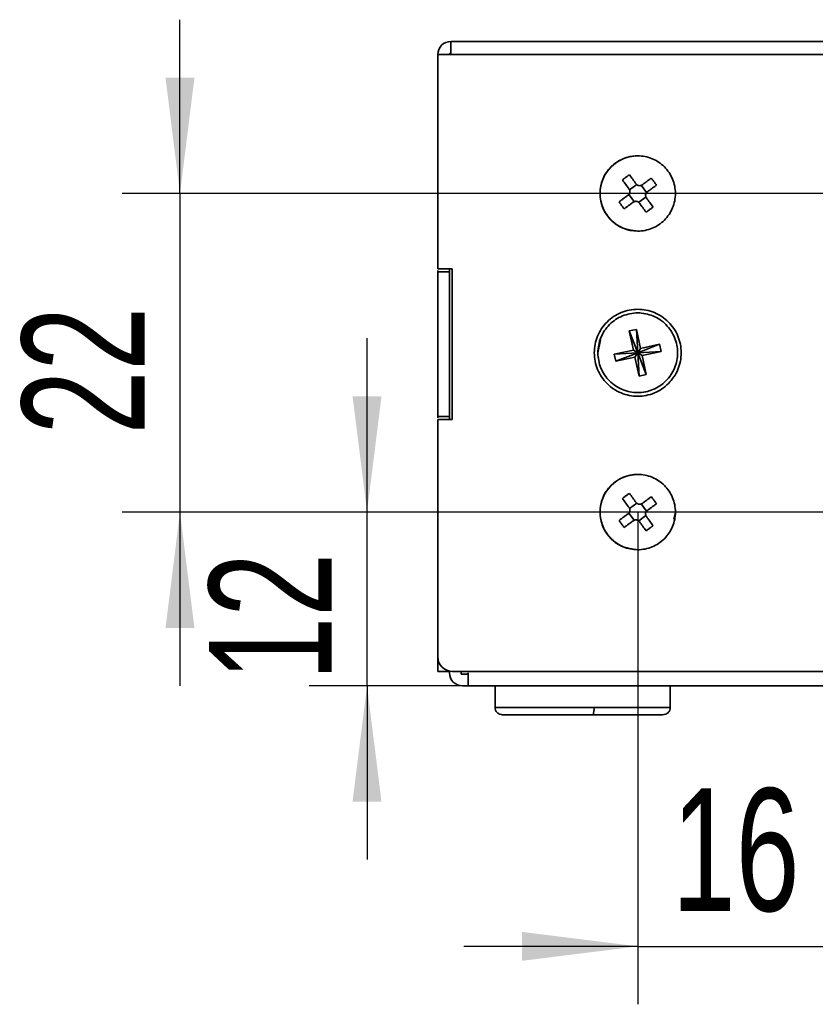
# Model space of a CAD drawing. Header units: millimetres. Extents: x 0 to 420, y 0 to 297.
# Tile 141 of 145: x 265 to 292, y 227 to 260. Entities that reach past the tile are written whole.
import ezdxf

# ---------------------------------------------------------------- set-up
doc = ezdxf.new("R2010")
doc.units = ezdxf.units.MM
doc.layers.add('标注层', color=150, linetype='Continuous')
doc.styles.add('SLDTEXTSTYLE2', font='TXT', dxfattribs={"width": 0.7})
doc.dimstyles.new('SLDDIMSTYLE0', dxfattribs={"dimtxt": 4.850694, "dimasz": 4, "dimexe": 0, "dimexo": 0.0625, "dimgap": 1.212674, "dimtad": 2, "dimlfac": 2, "dimrnd": 1e-09, "dimzin": 12, "dimdsep": 46, "dimtxsty": 'SLDTEXTSTYLE2', "dimsah": 1, "dimcen": 0.09, "dimadec": 0, "dimazin": 3, "dimtfac": 1, "dimtdec": 3, "dimtmove": 0, "dimatfit": 0, "dimfxl": 1, "dimfrac": 2, "dimtolj": 1, "dimtzin": 12, "dimarcsym": 0})

# ---------------------------------------------------------------- blocks, each defined once
blk = doc.blocks.new('_D_2')
at = {"layer": '标注层'}
for p, q in [((294.018, 244.799), (294.018, 226.505)), ((286.018, 243.499), (286.018, 226.505)), ((286.018, 228.505), (280.018, 228.505)), ((286.018, 228.505), (294.018, 228.505)), ((294.018, 228.505), (300.018, 228.505))]:
    blk.add_line(p, q, dxfattribs=at)
for points in [[(286.018, 228.505), (282.018, 229.005), (282.018, 228.005)], [(294.018, 228.505), (298.018, 228.005), (298.018, 229.005)]]:
    blk.add_solid(points, dxfattribs=at)
at = {"layer": '标注层', "insert": (287.196, 233.962), "char_height": 4.2333, "attachment_point": 1, "style": 'SLDTEXTSTYLE2'}
blk.add_mtext('16', dxfattribs=at)
blk = doc.blocks.new('_D_3')
at = {"layer": '标注层'}
for p, q in [((270.217, 254.499), (270.217, 260.499)), ((294.018, 254.499), (268.217, 254.499)), ((270.217, 254.499), (270.217, 243.499)), ((294.018, 243.499), (268.217, 243.499)), ((270.217, 243.499), (270.217, 237.499))]:
    blk.add_line(p, q, dxfattribs=at)
for points in [[(270.217, 254.499), (270.717, 258.499), (269.717, 258.499)], [(270.217, 243.499), (269.717, 239.499), (270.717, 239.499)]]:
    blk.add_solid(points, dxfattribs=at)
at = {"layer": '标注层', "insert": (264.76, 246.177), "char_height": 4.2333, "attachment_point": 1, "rotation": 90, "style": 'SLDTEXTSTYLE2'}
blk.add_mtext('22', dxfattribs=at)
blk = doc.blocks.new('_D_6')
at = {"layer": '标注层'}
for p, q in [((276.674, 243.499), (276.674, 249.499)), ((286.018, 243.499), (274.674, 243.499)), ((276.674, 237.499), (276.674, 243.499)), ((280.168, 237.499), (274.674, 237.499)), ((276.674, 237.499), (276.674, 231.499))]:
    blk.add_line(p, q, dxfattribs=at)
for points in [[(276.674, 243.499), (277.174, 247.499), (276.174, 247.499)], [(276.674, 237.499), (276.174, 233.499), (277.174, 233.499)]]:
    blk.add_solid(points, dxfattribs=at)
at = {"layer": '标注层', "insert": (271.217, 237.677), "char_height": 4.2333, "attachment_point": 1, "rotation": 90, "style": 'SLDTEXTSTYLE2'}
blk.add_mtext('12', dxfattribs=at)

msp = doc.modelspace()

# ---------------------------------------------------------------- linework, layer by layer
at = {"color": 7, "linetype": 'Continuous', "lineweight": 35}
for p, q in [((279.5682, 259.7493), (362.6182, 259.7493)), ((279.1182, 259.2993), (279.1182, 251.8993)), ((279.5682, 259.2993), (279.1182, 259.2993)), ((362.6182, 259.2993), (279.5682, 259.2993)), ((285.7371, 254.6217), (285.9856, 254.8041)), ((286.1406, 254.7804), (286.3231, 254.5319)), ((285.8958, 254.2182), (285.7134, 254.4666)), ((286.2993, 254.3769), (286.0509, 254.1944)), ((279.1182, 251.8993), (279.6182, 251.8993)), ((279.1182, 251.8421), (279.1182, 251.7993)), ((279.1182, 251.7993), (279.1182, 246.7993)), ((279.5182, 251.7993), (279.1182, 251.7993)), ((279.5182, 251.8993), (279.5182, 251.7993)), ((279.5182, 251.7993), (279.5182, 246.7993)), ((279.6182, 251.8993), (279.6182, 246.6993)), ((285.9707, 249.8076), (285.7264, 249.7545)), ((285.7264, 249.7545), (285.8696, 249.0949)), ((286.0182, 248.9993), (285.7264, 249.7545)), ((285.9707, 249.8076), (286.0182, 248.9993)), ((286.1139, 249.1479), (285.9707, 249.8076)), ((284.6432, 248.9993), (284.732, 249.4455)), ((286.0182, 248.9993), (286.7735, 249.2911)), ((286.7735, 249.2911), (286.1139, 249.1479)), ((286.8265, 249.0468), (286.7735, 249.2911)), ((285.8696, 249.0949), (285.2099, 248.9517)), ((285.2099, 248.9517), (286.0182, 248.9993)), ((285.2099, 248.9517), (285.263, 248.7074)), ((286.0182, 248.9993), (285.263, 248.7074)), ((285.263, 248.7074), (285.9226, 248.8506)), ((285.8696, 249.0949), (286.0182, 248.9993)), ((286.0182, 248.9993), (285.9226, 248.8506)), ((285.9226, 248.8506), (286.0658, 248.1909)), ((286.0182, 248.9993), (286.1139, 249.1479)), ((286.8265, 249.0468), (286.0182, 248.9993)), ((286.0182, 248.9993), (286.1669, 248.9036)), ((286.0182, 248.9993), (286.3101, 248.244)), ((286.0658, 248.1909), (286.0182, 248.9993)), ((286.1669, 248.9036), (286.8265, 249.0468)), ((286.3101, 248.244), (286.1669, 248.9036)), ((286.0658, 248.1909), (286.3101, 248.244)), ((279.1182, 246.7993), (279.5182, 246.7993)), ((279.1182, 246.7993), (279.1182, 246.7564)), ((279.6182, 246.6993), (279.1182, 246.6993)), ((279.1182, 246.6993), (279.1182, 238.4993)), ((279.5182, 246.7993), (279.5182, 246.6993)), ((285.7371, 243.6217), (285.9856, 243.8041)), ((286.1406, 243.7804), (286.3231, 243.5319)), ((285.8958, 243.2182), (285.7134, 243.4666)), ((287.3182, 243.4993), (287.2686, 243.2496)), ((286.2993, 243.3769), (286.0509, 243.1944)), ((279.1182, 242.1243), (279.1167, 242.1243)), ((279.1167, 239.3743), (279.1182, 239.3743)), ((279.5182, 237.9993), (279.1182, 237.9993)), ((279.5182, 237.9993), (279.5182, 237.9493)), ((279.6182, 237.9993), (362.1182, 237.9993)), ((279.9182, 237.9993), (279.9182, 237.8993)), ((279.9182, 237.8993), (280.1682, 237.8993)), ((279.9682, 237.4993), (280.1682, 237.4993)), ((362.4182, 237.4993), (280.1682, 237.4993)), ((281.0932, 237.4993), (281.0932, 236.7493)), ((287.1432, 236.7493), (287.1432, 237.4993))]:
    msp.add_line(p, q, dxfattribs=at)
at = {"color": 8, "linetype": 'Continuous', "lineweight": 35}
for p, q in [((284.5083, 236.7493), (281.0933, 236.7493)), ((287.1432, 236.7493), (284.5083, 236.7493))]:
    msp.add_line(p, q, dxfattribs=at)
at = {"color": 7, "linetype": 'Continuous', "lineweight": 35}
for centre, radius, start, end in [((286.0182, 254.4993), 1.3, 90, 270), ((286.0182, 243.4993), 1.3, 90, 270), ((283.9994, 236.6878), 0.5126, 338.41931, 6.88471)]:
    msp.add_arc(centre, radius, start, end, dxfattribs=at)
for points, knots in [([(279.5682, 259.7493), (279.4504, 259.7493), (279.3333, 259.7008), (279.1667, 259.5342), (279.1182, 259.4171), (279.1182, 259.2993)], [0, 0, 0, 0, 0.5, 0.5, 1, 1, 1, 1]), ([(279.5682, 259.2993), (279.5682, 259.4171), (279.5682, 259.5342), (279.5682, 259.7008), (279.5682, 259.7493), (279.5682, 259.7493)], [0, 0, 0, 0, 0.5, 0.5, 1, 1, 1, 1]), ([(279.5682, 259.3493), (279.5638, 259.349), (279.5552, 259.3484), (279.543, 259.3431), (279.5308, 259.3338), (279.5228, 259.3216), (279.5188, 259.3091), (279.5184, 259.3026), (279.5182, 259.2993)], [0, 0, 0, 0, 0.1675709, 0.3304439, 0.500526, 0.7496218, 0.8734774, 1, 1, 1, 1]), ([(286.0182, 253.1991), (285.9836, 253.2029), (285.9169, 253.2102), (285.8212, 253.2247), (285.7338, 253.2411), (285.6547, 253.2594), (285.5838, 253.2792), (285.4603, 253.3212), (285.288, 253.4098), (285.0916, 253.5749), (284.9286, 253.774), (284.8092, 254), (284.7344, 254.2448), (284.7029, 254.5786), (284.7792, 255.0073), (285.0096, 255.3449), (285.2262, 255.5354), (285.3673, 255.6296), (285.5183, 255.7032), (285.6781, 255.7559), (285.8457, 255.7899), (285.9603, 255.7962), (286.0182, 255.7994)], [0, 0, 0, 0, 0.0257196, 0.0494679, 0.0712751, 0.0911804, 0.1092341, 0.1255015, 0.1872882, 0.2504617, 0.3132612, 0.3756293, 0.4375146, 0.5005653, 0.6213783, 0.7499698, 0.7922542, 0.8335847, 0.874512, 0.9155789, 0.9572747, 1, 1, 1, 1]), ([(286.0182, 253.1993), (286.1884, 253.1993), (286.3585, 253.2331), (286.6729, 253.3633), (286.8171, 253.4597), (287.0578, 253.7003), (287.1542, 253.8446), (287.2844, 254.159), (287.3182, 254.3291), (287.3182, 254.6694), (287.2844, 254.8395), (287.1542, 255.154), (287.0578, 255.2982), (286.8171, 255.5388), (286.6729, 255.6352), (286.3585, 255.7654), (286.1884, 255.7993), (286.0182, 255.7993)], [0, 0, 0, 0, 0.125, 0.125, 0.25, 0.25, 0.375, 0.375, 0.5, 0.5, 0.625, 0.625, 0.75, 0.75, 0.875, 0.875, 1, 1, 1, 1]), ([(285.7301, 255.1451), (285.7028, 255.126), (285.6481, 255.0879), (285.5674, 255.0287), (285.5147, 254.9879), (285.4883, 254.9675)], [0, 0, 0, 0, 0.3333388, 0.6666612, 1, 1, 1, 1]), ([(286.4865, 255.0292), (286.4611, 255.0105), (286.4101, 254.9731), (286.332, 254.9157), (286.2523, 254.8572), (286.1984, 254.8176), (286.1713, 254.7977)], [0, 0, 0, 0, 0.2450795, 0.4934384, 0.7450781, 1, 1, 1, 1]), ([(286.664, 254.7874), (286.645, 254.8147), (286.6069, 254.8694), (286.5476, 254.9501), (286.5069, 255.0028), (286.4865, 255.0292)], [0, 0, 0, 0, 0.3333726, 0.6666274, 1, 1, 1, 1]), ([(285.7198, 254.6523), (285.7235, 254.6469), (285.7308, 254.6361), (285.739, 254.6181), (285.7488, 254.5871), (285.751, 254.5401), (285.7337, 254.4931), (285.7104, 254.4613), (285.6952, 254.4489), (285.6876, 254.4426)], [0, 0, 0, 0, 0.0841297, 0.16739308, 0.25124698, 0.50011448, 0.74898199, 0.87442957, 1, 1, 1, 1]), ([(286.1713, 254.7977), (286.1658, 254.794), (286.1551, 254.7867), (286.1371, 254.7785), (286.1061, 254.7687), (286.0591, 254.7665), (286.0121, 254.7838), (285.9803, 254.8071), (285.9678, 254.8223), (285.9616, 254.8299)], [0, 0, 0, 0, 0.08407108, 0.16732946, 0.25124753, 0.50011503, 0.74898252, 0.87436105, 1, 1, 1, 1]), ([(286.3488, 254.5559), (286.376, 254.5758), (286.4299, 254.6154), (286.5095, 254.6739), (286.5876, 254.7312), (286.6387, 254.7687), (286.664, 254.7874)], [0, 0, 0, 0, 0.2549219, 0.5065616, 0.7549205, 1, 1, 1, 1]), ([(285.6876, 254.4426), (285.6605, 254.4227), (285.6066, 254.3831), (285.5269, 254.3246), (285.4489, 254.2673), (285.3978, 254.2298), (285.3724, 254.2112)], [0, 0, 0, 0, 0.2549219, 0.5065616, 0.7549205, 1, 1, 1, 1]), ([(286.3167, 254.3462), (286.313, 254.3517), (286.3057, 254.3625), (286.2975, 254.3804), (286.2876, 254.4114), (286.2854, 254.4584), (286.3028, 254.5054), (286.3261, 254.5372), (286.3412, 254.5497), (286.3488, 254.5559)], [0, 0, 0, 0, 0.0841297, 0.16739307, 0.25124699, 0.50011449, 0.74898199, 0.87442957, 1, 1, 1, 1]), ([(285.3724, 254.2112), (285.3915, 254.1838), (285.4296, 254.1291), (285.4888, 254.0484), (285.5296, 253.9957), (285.55, 253.9694)], [0, 0, 0, 0, 0.3333726, 0.6666274, 1, 1, 1, 1]), ([(285.55, 253.9694), (285.5754, 253.988), (285.6264, 254.0255), (285.7045, 254.0828), (285.7842, 254.1413), (285.8381, 254.1809), (285.8652, 254.2008)], [0, 0, 0, 0, 0.2450795, 0.4934384, 0.7450781, 1, 1, 1, 1]), ([(285.8652, 254.2008), (285.8798, 254.2086), (285.9076, 254.2235), (285.939, 254.2278), (285.954, 254.2299)], [0, 0, 0, 0, 0.52362875, 1, 1, 1, 1]), ([(285.954, 254.2299), (285.9627, 254.2291), (285.9803, 254.2274), (286.0058, 254.2191), (286.0303, 254.2067), (286.0538, 254.1898), (286.0677, 254.1759), (286.0749, 254.1687)], [0, 0, 0, 0, 0.1893176, 0.3786901, 0.5736609, 0.7793165, 1, 1, 1, 1]), ([(286.3063, 253.8535), (286.3337, 253.8725), (286.3884, 253.9106), (286.4691, 253.9699), (286.5218, 254.0106), (286.5481, 254.031)], [0, 0, 0, 0, 0.33333881, 0.6666612, 1, 1, 1, 1]), ([(284.5182, 248.9993), (284.5182, 249.1956), (284.5573, 249.3919), (284.7076, 249.7547), (284.8187, 249.9211), (285.0964, 250.1988), (285.2628, 250.3099), (285.6256, 250.4602), (285.8219, 250.4993), (286.2146, 250.4993), (286.4109, 250.4602), (286.7737, 250.3099), (286.9401, 250.1988), (287.2177, 249.9211), (287.3289, 249.7547), (287.4792, 249.3919), (287.5182, 249.1956), (287.5182, 248.9993)], [0, 0, 0, 0, 0.125, 0.125, 0.25, 0.25, 0.375, 0.375, 0.5, 0.5, 0.625, 0.625, 0.75, 0.75, 0.875, 0.875, 1, 1, 1, 1]), ([(286.0182, 250.3743), (285.8383, 250.3743), (285.6583, 250.3385), (285.3258, 250.2007), (285.1732, 250.0988), (284.9187, 249.8443), (284.8168, 249.6917), (284.679, 249.3592), (284.6432, 249.1792), (284.6432, 248.8193), (284.679, 248.6394), (284.8168, 248.3068), (284.9187, 248.1543), (285.1732, 247.8997), (285.3258, 247.7978), (285.6583, 247.66), (285.8383, 247.6243), (286.0182, 247.6243)], [0, 0, 0, 0, 0.125, 0.125, 0.25, 0.25, 0.375, 0.375, 0.5, 0.5, 0.625, 0.625, 0.75, 0.75, 0.875, 0.875, 1, 1, 1, 1]), ([(286.0182, 247.6243), (286.1982, 247.6243), (286.3781, 247.66), (286.7107, 247.7978), (286.8632, 247.8997), (287.1178, 248.1543), (287.2197, 248.3068), (287.3575, 248.6394), (287.3932, 248.8193), (287.3932, 249.1792), (287.3575, 249.3592), (287.2197, 249.6917), (287.1178, 249.8443), (286.8632, 250.0988), (286.7107, 250.2007), (286.3781, 250.3385), (286.1982, 250.3743), (286.0182, 250.3743)], [0, 0, 0, 0, 0.125, 0.125, 0.25, 0.25, 0.375, 0.375, 0.5, 0.5, 0.625, 0.625, 0.75, 0.75, 0.875, 0.875, 1, 1, 1, 1]), ([(287.5182, 248.9993), (287.5182, 248.8029), (287.4792, 248.6066), (287.3289, 248.2438), (287.2177, 248.0774), (286.9401, 247.7998), (286.7737, 247.6886), (286.4109, 247.5383), (286.2146, 247.4993), (285.8219, 247.4993), (285.6256, 247.5383), (285.2628, 247.6886), (285.0964, 247.7998), (284.8187, 248.0774), (284.7076, 248.2438), (284.5573, 248.6066), (284.5182, 248.8029), (284.5182, 248.9993)], [0, 0, 0, 0, 0.125, 0.125, 0.25, 0.25, 0.375, 0.375, 0.5, 0.5, 0.625, 0.625, 0.75, 0.75, 0.875, 0.875, 1, 1, 1, 1]), ([(286.0182, 242.1991), (285.9836, 242.2029), (285.9169, 242.2102), (285.8212, 242.2247), (285.7338, 242.2411), (285.6547, 242.2594), (285.5838, 242.2792), (285.4603, 242.3212), (285.288, 242.4098), (285.0916, 242.5749), (284.9286, 242.774), (284.8092, 243), (284.7344, 243.2448), (284.7029, 243.5786), (284.7792, 244.0073), (285.0096, 244.3449), (285.2262, 244.5354), (285.3673, 244.6296), (285.5183, 244.7032), (285.6781, 244.7559), (285.8457, 244.7899), (285.9603, 244.7962), (286.0182, 244.7994)], [0, 0, 0, 0, 0.0257196, 0.0494679, 0.0712751, 0.0911804, 0.1092341, 0.1255015, 0.1872882, 0.2504617, 0.3132612, 0.3756293, 0.4375146, 0.5005653, 0.6213783, 0.7499698, 0.7922542, 0.8335847, 0.874512, 0.9155789, 0.9572747, 1, 1, 1, 1]), ([(286.0182, 242.1993), (286.1884, 242.1993), (286.3585, 242.2331), (286.6729, 242.3633), (286.8171, 242.4597), (287.0578, 242.7003), (287.1542, 242.8446), (287.2844, 243.159), (287.3182, 243.3291), (287.3182, 243.6694), (287.2844, 243.8395), (287.1542, 244.154), (287.0578, 244.2982), (286.8171, 244.5388), (286.6729, 244.6352), (286.3585, 244.7654), (286.1884, 244.7993), (286.0182, 244.7993)], [0, 0, 0, 0, 0.125, 0.125, 0.25, 0.25, 0.375, 0.375, 0.5, 0.5, 0.625, 0.625, 0.75, 0.75, 0.875, 0.875, 1, 1, 1, 1]), ([(285.7301, 244.1451), (285.7028, 244.126), (285.6481, 244.0879), (285.5674, 244.0287), (285.5147, 243.9879), (285.4883, 243.9675)], [0, 0, 0, 0, 0.3333388, 0.6666612, 1, 1, 1, 1]), ([(286.1713, 243.7977), (286.1658, 243.794), (286.1551, 243.7867), (286.1371, 243.7785), (286.1061, 243.7687), (286.0591, 243.7665), (286.0121, 243.7838), (285.9803, 243.8071), (285.9678, 243.8223), (285.9616, 243.8299)], [0, 0, 0, 0, 0.0840711, 0.1673295, 0.2512475, 0.500115, 0.7489825, 0.874361, 1, 1, 1, 1]), ([(286.4865, 244.0292), (286.4611, 244.0105), (286.4101, 243.9731), (286.332, 243.9157), (286.2523, 243.8572), (286.1984, 243.8176), (286.1713, 243.7977)], [0, 0, 0, 0, 0.2450795, 0.49343842, 0.74507812, 1, 1, 1, 1]), ([(286.3488, 243.5559), (286.376, 243.5758), (286.4299, 243.6154), (286.5095, 243.6739), (286.5876, 243.7312), (286.6387, 243.7687), (286.664, 243.7874)], [0, 0, 0, 0, 0.2549219, 0.5065616, 0.7549205, 1, 1, 1, 1]), ([(286.664, 243.7874), (286.645, 243.8147), (286.6069, 243.8694), (286.5476, 243.9501), (286.5069, 244.0028), (286.4865, 244.0292)], [0, 0, 0, 0, 0.3333726, 0.6666274, 1, 1, 1, 1]), ([(285.6876, 243.4426), (285.6605, 243.4227), (285.6066, 243.3831), (285.5269, 243.3246), (285.4489, 243.2673), (285.3978, 243.2298), (285.3724, 243.2112)], [0, 0, 0, 0, 0.2549219, 0.5065616, 0.7549205, 1, 1, 1, 1]), ([(285.7198, 243.6523), (285.7235, 243.6469), (285.7308, 243.6361), (285.739, 243.6181), (285.7488, 243.5871), (285.751, 243.5401), (285.7337, 243.4931), (285.7104, 243.4613), (285.6952, 243.4489), (285.6876, 243.4426)], [0, 0, 0, 0, 0.0841297, 0.1673931, 0.251247, 0.5001145, 0.748982, 0.8744296, 1, 1, 1, 1]), ([(286.3167, 243.3462), (286.313, 243.3517), (286.3057, 243.3625), (286.2975, 243.3804), (286.2876, 243.4114), (286.2854, 243.4584), (286.3028, 243.5054), (286.3261, 243.5372), (286.3412, 243.5497), (286.3488, 243.5559)], [0, 0, 0, 0, 0.0841297, 0.1673931, 0.251247, 0.5001145, 0.748982, 0.8744296, 1, 1, 1, 1]), ([(285.3724, 243.2112), (285.3915, 243.1838), (285.4296, 243.1291), (285.4888, 243.0484), (285.5296, 242.9957), (285.55, 242.9694)], [0, 0, 0, 0, 0.3333726, 0.6666274, 1, 1, 1, 1]), ([(285.55, 242.9694), (285.5754, 242.988), (285.6264, 243.0255), (285.7045, 243.0828), (285.7842, 243.1413), (285.8381, 243.1809), (285.8652, 243.2008)], [0, 0, 0, 0, 0.2450795, 0.4934384, 0.7450781, 1, 1, 1, 1]), ([(285.8652, 243.2008), (285.8798, 243.2086), (285.9076, 243.2235), (285.939, 243.2278), (285.954, 243.2299)], [0, 0, 0, 0, 0.5236288, 1, 1, 1, 1]), ([(285.954, 243.2299), (285.9627, 243.2291), (285.9803, 243.2274), (286.0058, 243.2191), (286.0303, 243.2067), (286.0538, 243.1898), (286.0677, 243.1759), (286.0749, 243.1687)], [0, 0, 0, 0, 0.1893176, 0.3786901, 0.5736609, 0.7793165, 1, 1, 1, 1]), ([(286.3063, 242.8535), (286.3337, 242.8725), (286.3884, 242.9106), (286.4691, 242.9699), (286.5218, 243.0106), (286.5481, 243.031)], [0, 0, 0, 0, 0.33333881, 0.6666612, 1, 1, 1, 1]), ([(279.1182, 238.4993), (279.1182, 238.3684), (279.1721, 238.2383), (279.3572, 238.0531), (279.4873, 237.9993), (279.6182, 237.9993)], [0, 0, 0, 0, 0.5, 0.5, 1, 1, 1, 1]), ([(279.1182, 237.9993), (279.1182, 237.9993), (279.1182, 238.0531), (279.1182, 238.2383), (279.1182, 238.3684), (279.1182, 238.4993)], [0, 0, 0, 0, 0.5, 0.5, 1, 1, 1, 1]), ([(279.5182, 237.9493), (279.5182, 237.8314), (279.5667, 237.7144), (279.7333, 237.5478), (279.8504, 237.4993), (279.9682, 237.4993)], [0, 0, 0, 0, 0.5, 0.5, 1, 1, 1, 1]), ([(280.1682, 237.4993), (280.1682, 237.4993), (280.1682, 237.5478), (280.1682, 237.7144), (280.1682, 237.8314), (280.1682, 237.9493)], [0, 0, 0, 0, 0.5, 0.5, 1, 1, 1, 1]), ([(281.0932, 236.7493), (281.0968, 236.7181), (281.1041, 236.6547), (281.1663, 236.5682), (281.2583, 236.5096), (281.3288, 236.5026), (281.363, 236.4993)], [0, 0, 0, 0, 0.2482711, 0.505719, 0.7602254, 1, 1, 1, 1]), ([(286.8735, 236.4993), (286.9077, 236.5026), (286.9782, 236.5096), (287.0702, 236.5682), (287.1324, 236.6547), (287.1397, 236.7181), (287.1432, 236.7493)], [0, 0, 0, 0, 0.239766, 0.4942851, 0.7517359, 1, 1, 1, 1]), ([(281.363, 236.4993), (281.3589, 236.4993), (281.3506, 236.4993), (281.3443, 236.4993), (281.3424, 236.4993), (281.3454, 236.4993), (281.3531, 236.4993), (281.3739, 236.4993), (281.4249, 236.4993), (281.5315, 236.4993), (281.6751, 236.4993), (281.9054, 236.4993), (282.2533, 236.4993), (282.7283, 236.4993), (283.1398, 236.4993), (283.4594, 236.4993), (283.682, 236.4993), (283.8986, 236.4993), (284.0994, 236.4993), (284.2924, 236.4993), (284.4148, 236.4993), (284.4761, 236.4993)], [0, 0, 0, 0, 0.022851, 0.0456294, 0.0683743, 0.0911253, 0.1139218, 0.136803, 0.2051377, 0.2735268, 0.3398135, 0.406153, 0.531072, 0.6462416, 0.7505464, 0.7972099, 0.8439239, 0.8853256, 0.926778, 0.9633764, 1, 1, 1, 1]), ([(284.4761, 236.4993), (284.5167, 236.4993), (284.5979, 236.4993), (284.7187, 236.4993), (284.8662, 236.4993), (285.0387, 236.4993), (285.2415, 236.4993), (285.4454, 236.4993), (285.7306, 236.4993), (286.0059, 236.4993), (286.2569, 236.4993), (286.4359, 236.4993), (286.5921, 236.4993), (286.7078, 236.4993), (286.7877, 236.4993), (286.8418, 236.4993), (286.8629, 236.4993), (286.8735, 236.4993)], [0, 0, 0, 0, 0.0335768, 0.0671359, 0.1007436, 0.1577011, 0.2147283, 0.2789245, 0.3431902, 0.4866851, 0.56598, 0.6453464, 0.731378, 0.8174811, 0.8783545, 0.9390622, 1, 1, 1, 1])]:
    msp.add_open_spline(points, degree=3, knots=knots, dxfattribs=at)
for points in [[(285.4883, 254.9675), (285.5641, 254.8643), (285.6415, 254.7589), (285.7198, 254.6523)], [(285.9616, 254.8299), (285.8833, 254.9365), (285.8059, 255.0419), (285.7301, 255.1451)], [(286.5481, 254.031), (286.4724, 254.1342), (286.395, 254.2396), (286.3167, 254.3462)], [(286.0749, 254.1687), (286.1532, 254.062), (286.2306, 253.9567), (286.3063, 253.8535)], [(285.9616, 243.8299), (285.8833, 243.9365), (285.8059, 244.0419), (285.7301, 244.1451)], [(285.4883, 243.9675), (285.5641, 243.8643), (285.6415, 243.7589), (285.7198, 243.6523)], [(286.0749, 243.1687), (286.1532, 243.062), (286.2306, 242.9567), (286.3063, 242.8535)], [(286.5481, 243.031), (286.4724, 243.1342), (286.395, 243.2396), (286.3167, 243.3462)]]:
    msp.add_open_spline(points, degree=3, dxfattribs=at)

# ---------------------------------------------------------------- dimensions: what is measured, and where the dimension line sits
at = {"layer": '标注层'}
for base, p1, p2, picture, middle in [((270.2167, 243.4993), (294.0182, 254.4993), (294.0182, 243.4993), '_D_3', (270.2167, 248.9993)), ((276.6738, 243.4993), (280.1682, 237.4993), (286.0182, 243.4993), '_D_6', (276.6738, 240.4993))]:
    dim = msp.add_linear_dim(base=base, p1=p1, p2=p2, angle=90, dimstyle='SLDDIMSTYLE0', dxfattribs=at)
    dim.commit()
    dim.dimension.update_dxf_attribs({"geometry": picture, "text_midpoint": middle, "dimtype": 160})
dim = msp.add_linear_dim(base=(294.0182, 228.5047), p1=(286.0182, 243.4993), p2=(294.0182, 244.7993), dimstyle='SLDDIMSTYLE0', dxfattribs=at)
dim.commit()
dim.dimension.update_dxf_attribs({"geometry": '_D_2', "text_midpoint": (290.0182, 228.5047), "dimtype": 160})

doc.saveas('drawing.dxf')
